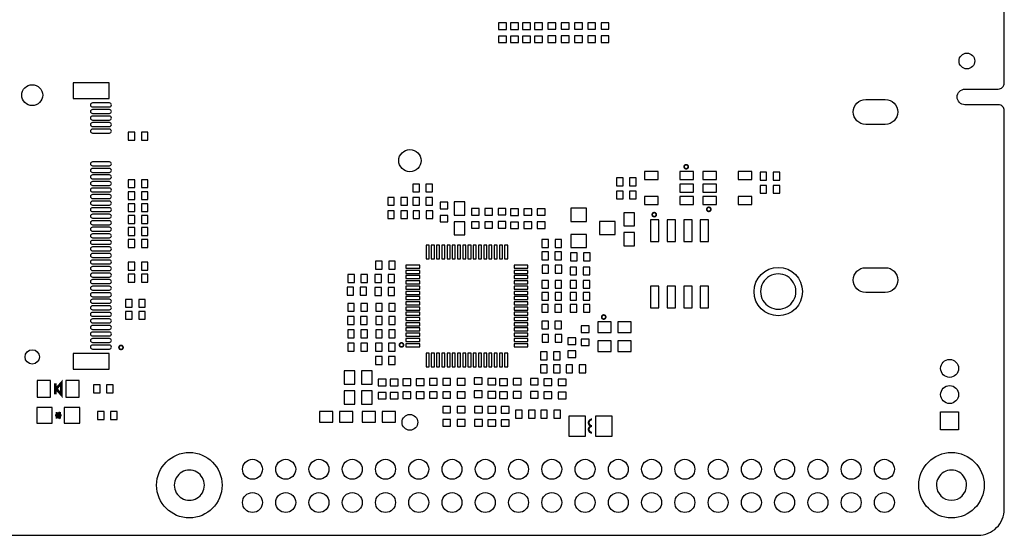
# Model space of a CAD drawing. Extents: x -35 to 121, y -31 to 50.
# Tile 12 of 13: x 45 to 121, y -31 to 9. Entities that reach past the tile are written whole.
import ezdxf

# ---------------------------------------------------------------- set-up
doc = ezdxf.new("R2010")
doc.units = 0
for name, color, linetype in [('BG_OUTLINE', 5, 'CONTINUOUS'), ('PG_SILKSCREEN_BOTTOM', 122, 'CONTINUOUS'), ('PIN_BOTTOM', 12, 'CONTINUOUS')]:
    doc.layers.add(name, color=color, linetype=linetype)

msp = doc.modelspace()

# ---------------------------------------------------------------- linework, layer by layer
at = {"layer": 'BG_OUTLINE'}
msp.add_lwpolyline([(22.064167, -30.600498), (118.508475, -30.600498, 0.414214), (120.508471, -28.600502), (120.508471, 1.85867, 0.414214), (120.067527, 2.299614), (117.50101, 2.299614, -0.414214), (116.905024, 2.8956, -0.414214), (117.508934, 3.49951), (120.039587, 3.49951, 0.414214), (120.508471, 3.968394), (120.508471, 47.999548, 0.414213)], format="xyb", dxfattribs=at)
for points in [[(104.596895, -11.975948, 1), (101.896905, -11.97596, 1)], [(59.425408, -26.769924, 1), (57.12541, -26.769936, 1)], [(117.62519, -26.769924, 1), (115.325192, -26.769936, 1)]]:
    msp.add_lwpolyline(points, format="xyb", close=True, dxfattribs=at)
at = {"layer": 'PG_SILKSCREEN_BOTTOM'}
for points, const_width in [([(96.370877, -2.4384, 1), (96.059523, -2.4384, 1), (96.370877, -2.4384)], 0.127), ([(93.932477, -6.096, 1), (93.621123, -6.096, 1), (93.932477, -6.096)], 0.127), ([(98.098077, -5.6896, 1), (97.786723, -5.6896, 1), (98.098077, -5.6896)], 0.127), ([(90.071677, -13.9192, 1), (89.760323, -13.9192, 1), (90.071677, -13.9192)], 0.127), ([(53.211197, -16.24076, 1), (52.899843, -16.24076, 1), (53.211197, -16.24076)], 0.127), ([(74.628477, -16.0528, 1), (74.317123, -16.0528, 1), (74.628477, -16.0528)], 0.127), ([(89.027, -22.2504, -1), (89.027, -21.7424)], 0.1524), ([(89.027, -22.7584, -1), (89.027, -22.2504)], 0.1524)]:
    msp.add_lwpolyline(points, format="xyb", dxfattribs=dict(at, const_width=const_width))
for points, const_width in [([(48.4886, -19.0246), (48.4886, -18.9738), (48.1076, -19.4056), (48.4886, -19.8374), (48.4886, -18.9738)], 0.2032), ([(48.0314, -18.9738), (48.0314, -19.8374)], 0.2032), ([(48.133, -21.4376), (48.006, -21.4376)], 0.1524), ([(48.133, -21.6916), (48.133, -21.1836)], 0.1524), ([(48.387, -21.1836), (48.133, -21.4376)], 0.1524), ([(48.133, -21.4376), (48.387, -21.6916)], 0.1524), ([(48.26, -21.3106), (48.26, -21.5646)], 0.1524), ([(48.387, -21.6916), (48.387, -21.1836)], 0.1524), ([(48.387, -21.4376), (48.514, -21.4376)], 0.1524)]:
    msp.add_lwpolyline(points, dxfattribs=dict(at, const_width=const_width))
at = {"layer": 'PIN_BOTTOM'}
for points in [[(81.894401, 8.553158), (81.894401, 8.053057), (82.494298, 8.053057), (82.494298, 8.553158)], [(82.808801, 8.553158), (82.808801, 8.053057), (83.408698, 8.053057), (83.408698, 8.553158)], [(83.723201, 8.553158), (83.723201, 8.053057), (84.323098, 8.053057), (84.323098, 8.553158)], [(84.637601, 8.553158), (84.637601, 8.053057), (85.237498, 8.053057), (85.237498, 8.553158)], [(86.253498, 8.069047), (86.253498, 8.569147), (85.653601, 8.569147), (85.653601, 8.069047)], [(87.269498, 8.069047), (87.269498, 8.569147), (86.669601, 8.569147), (86.669601, 8.069047)], [(88.285498, 8.069047), (88.285498, 8.569147), (87.685601, 8.569147), (87.685601, 8.069047)], [(89.301498, 8.069047), (89.301498, 8.569147), (88.701601, 8.569147), (88.701601, 8.069047)], [(90.317498, 8.069047), (90.317498, 8.569147), (89.717601, 8.569147), (89.717601, 8.069047)], [(81.894401, 7.55316), (81.894401, 7.053059), (82.494298, 7.053059), (82.494298, 7.55316)], [(82.808801, 7.55316), (82.808801, 7.053059), (83.408698, 7.053059), (83.408698, 7.55316)], [(83.723201, 7.55316), (83.723201, 7.053059), (84.323098, 7.053059), (84.323098, 7.55316)], [(84.637601, 7.55316), (84.637601, 7.053059), (85.237498, 7.053059), (85.237498, 7.55316)], [(86.253498, 7.069049), (86.253498, 7.569149), (85.653601, 7.569149), (85.653601, 7.069049)], [(87.269498, 7.069049), (87.269498, 7.569149), (86.669601, 7.569149), (86.669601, 7.069049)], [(88.285498, 7.069049), (88.285498, 7.569149), (87.685601, 7.569149), (87.685601, 7.069049)], [(89.301498, 7.069049), (89.301498, 7.569149), (88.701601, 7.569149), (88.701601, 7.069049)], [(90.317498, 7.069049), (90.317498, 7.569149), (89.717601, 7.569149), (89.717601, 7.069049)], [(49.399139, 3.985692), (49.399139, 2.785796), (52.149248, 2.785796), (52.149248, 3.985692)], [(53.613952, -0.401549), (54.114052, -0.401549), (54.114052, 0.198349), (53.613952, 0.198349)], [(54.61395, -0.401549), (55.11405, -0.401549), (55.11405, 0.198349), (54.61395, 0.198349)], [(94.06509, -2.809189), (93.02369, -2.809189), (93.02369, -3.418789), (94.06509, -3.418789)], [(96.76511, -2.809189), (95.72371, -2.809189), (95.72371, -3.418789), (96.76511, -3.418789)], [(97.49409, -3.418789), (98.53549, -3.418789), (98.53549, -2.809189), (97.49409, -2.809189)], [(100.19411, -3.418789), (101.23551, -3.418789), (101.23551, -2.809189), (100.19411, -2.809189)], [(102.35805, -2.849651), (101.85795, -2.849651), (101.85795, -3.449549), (102.35805, -3.449549)], [(103.358048, -2.849651), (102.857948, -2.849651), (102.857948, -3.449549), (103.358048, -3.449549)], [(53.611488, -4.030193), (54.111588, -4.030193), (54.111588, -3.430295), (53.611488, -3.430295)], [(54.611486, -4.030193), (55.111586, -4.030193), (55.111586, -3.430295), (54.611486, -3.430295)], [(90.897596, -3.883812), (91.397696, -3.883812), (91.397696, -3.283915), (90.897596, -3.283915)], [(91.897594, -3.883812), (92.397694, -3.883812), (92.397694, -3.283915), (91.897594, -3.283915)], [(96.76511, -3.7592), (95.72371, -3.7592), (95.72371, -4.3688), (96.76511, -4.3688)], [(97.49409, -4.3688), (98.53549, -4.3688), (98.53549, -3.7592), (97.49409, -3.7592)], [(53.611488, -4.944593), (54.111588, -4.944593), (54.111588, -4.344695), (53.611488, -4.344695)], [(54.611486, -4.944593), (55.111586, -4.944593), (55.111586, -4.344695), (54.611486, -4.344695)], [(75.84045, -3.764051), (75.34035, -3.764051), (75.34035, -4.363949), (75.84045, -4.363949)], [(76.840448, -3.764051), (76.340348, -3.764051), (76.340348, -4.363949), (76.840448, -4.363949)], [(90.897596, -4.899812), (91.397696, -4.899812), (91.397696, -4.299915), (90.897596, -4.299915)], [(91.897594, -4.899812), (92.397694, -4.899812), (92.397694, -4.299915), (91.897594, -4.299915)], [(102.35805, -3.865651), (101.85795, -3.865651), (101.85795, -4.465549), (102.35805, -4.465549)], [(103.358048, -3.865651), (102.857948, -3.865651), (102.857948, -4.465549), (103.358048, -4.465549)], [(53.611488, -5.858993), (54.111588, -5.858993), (54.111588, -5.259095), (53.611488, -5.259095)], [(54.611486, -5.858993), (55.111586, -5.858993), (55.111586, -5.259095), (54.611486, -5.259095)], [(73.425952, -5.379949), (73.926052, -5.379949), (73.926052, -4.780051), (73.425952, -4.780051)], [(74.42595, -5.379949), (74.92605, -5.379949), (74.92605, -4.780051), (74.42595, -4.780051)], [(75.84045, -4.780051), (75.34035, -4.780051), (75.34035, -5.379949), (75.84045, -5.379949)], [(76.840448, -4.780051), (76.340348, -4.780051), (76.340348, -5.379949), (76.840448, -5.379949)], [(77.424051, -5.150752), (77.424051, -5.650852), (78.023949, -5.650852), (78.023949, -5.150752)], [(79.302, -5.109413), (78.4892, -5.109413), (78.4892, -6.125413), (79.302, -6.125413)], [(94.06509, -4.709211), (93.02369, -4.709211), (93.02369, -5.318811), (94.06509, -5.318811)], [(96.76511, -4.709211), (95.72371, -4.709211), (95.72371, -5.318811), (96.76511, -5.318811)], [(97.49409, -5.318811), (98.53549, -5.318811), (98.53549, -4.709211), (97.49409, -4.709211)], [(100.19411, -5.318811), (101.23551, -5.318811), (101.23551, -4.709211), (100.19411, -4.709211)], [(73.425952, -6.395949), (73.926052, -6.395949), (73.926052, -5.796051), (73.425952, -5.796051)], [(74.42595, -6.395949), (74.92605, -6.395949), (74.92605, -5.796051), (74.42595, -5.796051)], [(75.356352, -6.395949), (75.856452, -6.395949), (75.856452, -5.796051), (75.356352, -5.796051)], [(76.35635, -6.395949), (76.85645, -6.395949), (76.85645, -5.796051), (76.35635, -5.796051)], [(79.814852, -5.637365), (79.814852, -6.137465), (80.414749, -6.137465), (80.414749, -5.637365)], [(80.830852, -5.637365), (80.830852, -6.137465), (81.430749, -6.137465), (81.430749, -5.637365)], [(82.446749, -6.121476), (82.446749, -5.621376), (81.846852, -5.621376), (81.846852, -6.121476)], [(82.808851, -5.658752), (82.808851, -6.158852), (83.408749, -6.158852), (83.408749, -5.658752)], [(84.424749, -6.142863), (84.424749, -5.642762), (83.824851, -5.642762), (83.824851, -6.142863)], [(85.440749, -6.142863), (85.440749, -5.642762), (84.840851, -5.642762), (84.840851, -6.142863)], [(87.403953, -6.611595), (88.602858, -6.611595), (88.602858, -5.610784), (87.403953, -5.610784)], [(92.261715, -5.946165), (91.448915, -5.946165), (91.448915, -6.962165), (92.261715, -6.962165)], [(53.611488, -6.773393), (54.111588, -6.773393), (54.111588, -6.173495), (53.611488, -6.173495)], [(54.611486, -6.773393), (55.111586, -6.773393), (55.111586, -6.173495), (54.611486, -6.173495)], [(77.424051, -6.15075), (77.424051, -6.65085), (78.023949, -6.65085), (78.023949, -6.15075)], [(79.302, -6.633413), (78.4892, -6.633413), (78.4892, -7.649413), (79.302, -7.649413)], [(79.814852, -6.637363), (79.814852, -7.137464), (80.414749, -7.137464), (80.414749, -6.637363)], [(80.830852, -6.637363), (80.830852, -7.137464), (81.430749, -7.137464), (81.430749, -6.637363)], [(82.446749, -7.121474), (82.446749, -6.621374), (81.846852, -6.621374), (81.846852, -7.121474)], [(82.808851, -6.65875), (82.808851, -7.15885), (83.408749, -7.15885), (83.408749, -6.65875)], [(84.424749, -7.142861), (84.424749, -6.64276), (83.824851, -6.64276), (83.824851, -7.142861)], [(85.440749, -7.142861), (85.440749, -6.64276), (84.840851, -6.64276), (84.840851, -7.142861)], [(89.603542, -7.612405), (90.802447, -7.612405), (90.802447, -6.611595), (89.603542, -6.611595)], [(93.4847, -6.4897), (93.4847, -8.1407), (94.1197, -8.1407), (94.1197, -6.4897)], [(94.7547, -6.4897), (94.7547, -8.1407), (95.3897, -8.1407), (95.3897, -6.4897)], [(96.0247, -6.4897), (96.0247, -8.1407), (96.6597, -8.1407), (96.6597, -6.4897)], [(97.2947, -6.4897), (97.2947, -8.1407), (97.9297, -8.1407), (97.9297, -6.4897)], [(53.611488, -7.687793), (54.111588, -7.687793), (54.111588, -7.087895), (53.611488, -7.087895)], [(54.611486, -7.687793), (55.111586, -7.687793), (55.111586, -7.087895), (54.611486, -7.087895)], [(92.261715, -7.470165), (91.448915, -7.470165), (91.448915, -8.486165), (92.261715, -8.486165)], [(53.611488, -8.602193), (54.111588, -8.602193), (54.111588, -8.002295), (53.611488, -8.002295)], [(54.611486, -8.602193), (55.111586, -8.602193), (55.111586, -8.002295), (54.611486, -8.002295)], [(85.202763, -8.596833), (85.702864, -8.596833), (85.702864, -7.996936), (85.202763, -7.996936)], [(86.202761, -8.596833), (86.702862, -8.596833), (86.702862, -7.996936), (86.202761, -7.996936)], [(87.403953, -8.613216), (88.602858, -8.613216), (88.602858, -7.612405), (87.403953, -7.612405)], [(76.352768, -8.422069), (76.352768, -9.472079), (76.582867, -9.472079), (76.582867, -8.422069)], [(76.752869, -8.422069), (76.752869, -9.472079), (76.982968, -9.472079), (76.982968, -8.422069)], [(77.152868, -8.422069), (77.152868, -9.472079), (77.382967, -9.472079), (77.382967, -8.422069)], [(77.552664, -8.422069), (77.552664, -9.472079), (77.782763, -9.472079), (77.782763, -8.422069)], [(77.952765, -8.422069), (77.952765, -9.472079), (78.182864, -9.472079), (78.182864, -8.422069)], [(78.352764, -8.422069), (78.352764, -9.472079), (78.582863, -9.472079), (78.582863, -8.422069)], [(78.752865, -8.422069), (78.752865, -9.472079), (78.982964, -9.472079), (78.982964, -8.422069)], [(79.152864, -8.422069), (79.152864, -9.472079), (79.382963, -9.472079), (79.382963, -8.422069)], [(79.55266, -8.422069), (79.55266, -9.472079), (79.782759, -9.472079), (79.782759, -8.422069)], [(79.952659, -8.422069), (79.952659, -9.472079), (80.182758, -9.472079), (80.182758, -8.422069)], [(80.35276, -8.422069), (80.35276, -9.472079), (80.582859, -9.472079), (80.582859, -8.422069)], [(80.752759, -8.422069), (80.752759, -9.472079), (80.982858, -9.472079), (80.982858, -8.422069)], [(81.15286, -8.422069), (81.15286, -9.472079), (81.382959, -9.472079), (81.382959, -8.422069)], [(81.552656, -8.422069), (81.552656, -9.472079), (81.782755, -9.472079), (81.782755, -8.422069)], [(81.952655, -8.422069), (81.952655, -9.472079), (82.182754, -9.472079), (82.182754, -8.422069)], [(82.352756, -8.422069), (82.352756, -9.472079), (82.582855, -9.472079), (82.582855, -8.422069)], [(85.69565, -8.945651), (85.19555, -8.945651), (85.19555, -9.545549), (85.69565, -9.545549)], [(86.695648, -8.945651), (86.195548, -8.945651), (86.195548, -9.545549), (86.695648, -9.545549)], [(53.611488, -10.329393), (54.111588, -10.329393), (54.111588, -9.729495), (53.611488, -9.729495)], [(54.611486, -10.329393), (55.111586, -10.329393), (55.111586, -9.729495), (54.611486, -9.729495)], [(72.99565, -9.656851), (72.49555, -9.656851), (72.49555, -10.256749), (72.99565, -10.256749)], [(73.995648, -9.656851), (73.495548, -9.656851), (73.495548, -10.256749), (73.995648, -10.256749)], [(87.883251, -9.025865), (87.38315, -9.025865), (87.38315, -9.625762), (87.883251, -9.625762)], [(88.883249, -9.025865), (88.383148, -9.025865), (88.383148, -9.625762), (88.883249, -9.625762)], [(74.817796, -10.18714), (75.867806, -10.18714), (75.867806, -9.957041), (74.817796, -9.957041)], [(74.817796, -10.587241), (75.867806, -10.587241), (75.867806, -10.357142), (74.817796, -10.357142)], [(83.067817, -10.18714), (84.117828, -10.18714), (84.117828, -9.957041), (83.067817, -9.957041)], [(83.067817, -10.587241), (84.117828, -10.587241), (84.117828, -10.357142), (83.067817, -10.357142)], [(85.211552, -10.561549), (85.711652, -10.561549), (85.711652, -9.961651), (85.211552, -9.961651)], [(86.21155, -10.561549), (86.71165, -10.561549), (86.71165, -9.961651), (86.21155, -9.961651)], [(87.845862, -10.105136), (87.345761, -10.105136), (87.345761, -10.705033), (87.845862, -10.705033)], [(88.84586, -10.105136), (88.345759, -10.105136), (88.345759, -10.705033), (88.84586, -10.705033)], [(53.611488, -11.243793), (54.111588, -11.243793), (54.111588, -10.643895), (53.611488, -10.643895)], [(54.611486, -11.243793), (55.111586, -11.243793), (55.111586, -10.643895), (54.611486, -10.643895)], [(70.377952, -11.272749), (70.878052, -11.272749), (70.878052, -10.672851), (70.377952, -10.672851)], [(71.37795, -11.272749), (71.87805, -11.272749), (71.87805, -10.672851), (71.37795, -10.672851)], [(72.948051, -10.676865), (72.44795, -10.676865), (72.44795, -11.276762), (72.948051, -11.276762)], [(73.948049, -10.676865), (73.447948, -10.676865), (73.447948, -11.276762), (73.948049, -11.276762)], [(74.817796, -10.98724), (75.867806, -10.98724), (75.867806, -10.757141), (74.817796, -10.757141)], [(74.817796, -11.387036), (75.867806, -11.387036), (75.867806, -11.156937), (74.817796, -11.156937)], [(83.067817, -10.98724), (84.117828, -10.98724), (84.117828, -10.757141), (83.067817, -10.757141)], [(83.067817, -11.387036), (84.117828, -11.387036), (84.117828, -11.156937), (83.067817, -11.156937)], [(85.202763, -11.721033), (85.702864, -11.721033), (85.702864, -11.121136), (85.202763, -11.121136)], [(86.202761, -11.721033), (86.702862, -11.721033), (86.702862, -11.121136), (86.202761, -11.121136)], [(87.845862, -11.121136), (87.345761, -11.121136), (87.345761, -11.721033), (87.845862, -11.721033)], [(88.84586, -11.121136), (88.345759, -11.121136), (88.345759, -11.721033), (88.84586, -11.721033)], [(70.814451, -11.642065), (70.31435, -11.642065), (70.31435, -12.241962), (70.814451, -12.241962)], [(71.814449, -11.642065), (71.314348, -11.642065), (71.314348, -12.241962), (71.814449, -12.241962)], [(72.948051, -11.667465), (72.44795, -11.667465), (72.44795, -12.267362), (72.948051, -12.267362)], [(73.948049, -11.667465), (73.447948, -11.667465), (73.447948, -12.267362), (73.948049, -12.267362)], [(74.817796, -11.787137), (75.867806, -11.787137), (75.867806, -11.557038), (74.817796, -11.557038)], [(74.817796, -12.187136), (75.867806, -12.187136), (75.867806, -11.957037), (74.817796, -11.957037)], [(83.067817, -11.787137), (84.117828, -11.787137), (84.117828, -11.557038), (83.067817, -11.557038)], [(83.067817, -12.187136), (84.117828, -12.187136), (84.117828, -11.957037), (83.067817, -11.957037)], [(93.4847, -11.5697), (93.4847, -13.2207), (94.1197, -13.2207), (94.1197, -11.5697)], [(94.7547, -11.5697), (94.7547, -13.2207), (95.3897, -13.2207), (95.3897, -11.5697)], [(96.0247, -11.5697), (96.0247, -13.2207), (96.6597, -13.2207), (96.6597, -11.5697)], [(97.2947, -11.5697), (97.2947, -13.2207), (97.9297, -13.2207), (97.9297, -11.5697)], [(53.408288, -13.174193), (53.908389, -13.174193), (53.908389, -12.574295), (53.408288, -12.574295)], [(54.408286, -13.174193), (54.908386, -13.174193), (54.908386, -12.574295), (54.408286, -12.574295)], [(74.817796, -12.587237), (75.867806, -12.587237), (75.867806, -12.357138), (74.817796, -12.357138)], [(74.817796, -12.987236), (75.867806, -12.987236), (75.867806, -12.757137), (74.817796, -12.757137)], [(83.067817, -12.587237), (84.117828, -12.587237), (84.117828, -12.357138), (83.067817, -12.357138)], [(83.067817, -12.987236), (84.117828, -12.987236), (84.117828, -12.757137), (83.067817, -12.757137)], [(85.202763, -12.635433), (85.702864, -12.635433), (85.702864, -12.035536), (85.202763, -12.035536)], [(86.202761, -12.635433), (86.702862, -12.635433), (86.702862, -12.035536), (86.202761, -12.035536)], [(87.845862, -12.035536), (87.345761, -12.035536), (87.345761, -12.635433), (87.845862, -12.635433)], [(88.84586, -12.035536), (88.345759, -12.035536), (88.345759, -12.635433), (88.84586, -12.635433)], [(53.408288, -14.088593), (53.908389, -14.088593), (53.908389, -13.488695), (53.408288, -13.488695)], [(54.408286, -14.088593), (54.908386, -14.088593), (54.908386, -13.488695), (54.408286, -13.488695)], [(70.369163, -13.473633), (70.869264, -13.473633), (70.869264, -12.873736), (70.369163, -12.873736)], [(71.369161, -13.473633), (71.869262, -13.473633), (71.869262, -12.873736), (71.369161, -12.873736)], [(72.502763, -13.473633), (73.002864, -13.473633), (73.002864, -12.873736), (72.502763, -12.873736)], [(73.502761, -13.473633), (74.002862, -13.473633), (74.002862, -12.873736), (73.502761, -12.873736)], [(74.817796, -13.387032), (75.867806, -13.387032), (75.867806, -13.156933), (74.817796, -13.156933)], [(83.067817, -13.387032), (84.117828, -13.387032), (84.117828, -13.156933), (83.067817, -13.156933)], [(85.686862, -12.949936), (85.186761, -12.949936), (85.186761, -13.549833), (85.686862, -13.549833)], [(86.68686, -12.949936), (86.186759, -12.949936), (86.186759, -13.549833), (86.68686, -13.549833)], [(87.361763, -13.549833), (87.861864, -13.549833), (87.861864, -12.949936), (87.361763, -12.949936)], [(88.361761, -13.549833), (88.861862, -13.549833), (88.861862, -12.949936), (88.361761, -12.949936)], [(70.853262, -13.889736), (70.353161, -13.889736), (70.353161, -14.489633), (70.853262, -14.489633)], [(71.85326, -13.889736), (71.353159, -13.889736), (71.353159, -14.489633), (71.85326, -14.489633)], [(72.502763, -14.489633), (73.002864, -14.489633), (73.002864, -13.889736), (72.502763, -13.889736)], [(73.502761, -14.489633), (74.002862, -14.489633), (74.002862, -13.889736), (73.502761, -13.889736)], [(74.817796, -13.787031), (75.867806, -13.787031), (75.867806, -13.556932), (74.817796, -13.556932)], [(74.817796, -14.187132), (75.867806, -14.187132), (75.867806, -13.957033), (74.817796, -13.957033)], [(83.067817, -13.787031), (84.117828, -13.787031), (84.117828, -13.556932), (83.067817, -13.556932)], [(83.067817, -14.187132), (84.117828, -14.187132), (84.117828, -13.957033), (83.067817, -13.957033)], [(85.69565, -14.228851), (85.19555, -14.228851), (85.19555, -14.828749), (85.69565, -14.828749)], [(86.695648, -14.228851), (86.195548, -14.228851), (86.195548, -14.828749), (86.695648, -14.828749)], [(70.369163, -15.505633), (70.869264, -15.505633), (70.869264, -14.905736), (70.369163, -14.905736)], [(71.369161, -15.505633), (71.869262, -15.505633), (71.869262, -14.905736), (71.369161, -14.905736)], [(72.502763, -15.505633), (73.002864, -15.505633), (73.002864, -14.905736), (72.502763, -14.905736)], [(73.502761, -15.505633), (74.002862, -15.505633), (74.002862, -14.905736), (73.502761, -14.905736)], [(74.817796, -14.587131), (75.867806, -14.587131), (75.867806, -14.357032), (74.817796, -14.357032)], [(74.817796, -14.987232), (75.867806, -14.987232), (75.867806, -14.757133), (74.817796, -14.757133)], [(83.067817, -14.587131), (84.117828, -14.587131), (84.117828, -14.357032), (83.067817, -14.357032)], [(83.067817, -14.987232), (84.117828, -14.987232), (84.117828, -14.757133), (83.067817, -14.757133)], [(88.193651, -14.599552), (88.193651, -15.099652), (88.793549, -15.099652), (88.793549, -14.599552)], [(89.461365, -14.29131), (89.461365, -15.10411), (90.477365, -15.10411), (90.477365, -14.29131)], [(90.985365, -14.29131), (90.985365, -15.10411), (92.001365, -15.10411), (92.001365, -14.29131)], [(74.817796, -15.387028), (75.867806, -15.387028), (75.867806, -15.156929), (74.817796, -15.156929)], [(74.817796, -15.787027), (75.867806, -15.787027), (75.867806, -15.556928), (74.817796, -15.556928)], [(83.067817, -15.387028), (84.117828, -15.387028), (84.117828, -15.156929), (83.067817, -15.156929)], [(83.067817, -15.787027), (84.117828, -15.787027), (84.117828, -15.556928), (83.067817, -15.556928)], [(85.211552, -15.844749), (85.711652, -15.844749), (85.711652, -15.244851), (85.211552, -15.244851)], [(86.21155, -15.844749), (86.71165, -15.844749), (86.71165, -15.244851), (86.21155, -15.244851)], [(87.177651, -15.513952), (87.177651, -16.014052), (87.777549, -16.014052), (87.777549, -15.513952)], [(88.193651, -15.59955), (88.193651, -16.09965), (88.793549, -16.09965), (88.793549, -15.59955)], [(90.477365, -16.55191), (90.477365, -15.73911), (89.461365, -15.73911), (89.461365, -16.55191)], [(92.001365, -16.55191), (92.001365, -15.73911), (90.985365, -15.73911), (90.985365, -16.55191)], [(70.369163, -16.521633), (70.869264, -16.521633), (70.869264, -15.921736), (70.369163, -15.921736)], [(71.369161, -16.521633), (71.869262, -16.521633), (71.869262, -15.921736), (71.369161, -15.921736)], [(72.986862, -15.921736), (72.486761, -15.921736), (72.486761, -16.521633), (72.986862, -16.521633)], [(73.98686, -15.921736), (73.486759, -15.921736), (73.486759, -16.521633), (73.98686, -16.521633)], [(74.817796, -16.187128), (75.867806, -16.187128), (75.867806, -15.957029), (74.817796, -15.957029)], [(83.067817, -16.187128), (84.117828, -16.187128), (84.117828, -15.957029), (83.067817, -15.957029)], [(87.177651, -16.51395), (87.177651, -17.01405), (87.777549, -17.01405), (87.777549, -16.51395)], [(49.399139, -16.714292), (49.399139, -17.914188), (52.149248, -17.914188), (52.149248, -16.714292)], [(72.986862, -16.937736), (72.486761, -16.937736), (72.486761, -17.537633), (72.986862, -17.537633)], [(73.98686, -16.937736), (73.486759, -16.937736), (73.486759, -17.537633), (73.98686, -17.537633)], [(76.352768, -16.67209), (76.352768, -17.722101), (76.582867, -17.722101), (76.582867, -16.67209)], [(76.752869, -16.67209), (76.752869, -17.722101), (76.982968, -17.722101), (76.982968, -16.67209)], [(77.152868, -16.67209), (77.152868, -17.722101), (77.382967, -17.722101), (77.382967, -16.67209)], [(77.552664, -16.67209), (77.552664, -17.722101), (77.782763, -17.722101), (77.782763, -16.67209)], [(77.952765, -16.67209), (77.952765, -17.722101), (78.182864, -17.722101), (78.182864, -16.67209)], [(78.352764, -16.67209), (78.352764, -17.722101), (78.582863, -17.722101), (78.582863, -16.67209)], [(78.752865, -16.67209), (78.752865, -17.722101), (78.982964, -17.722101), (78.982964, -16.67209)], [(79.152864, -16.67209), (79.152864, -17.722101), (79.382963, -17.722101), (79.382963, -16.67209)], [(79.55266, -16.67209), (79.55266, -17.722101), (79.782759, -17.722101), (79.782759, -16.67209)], [(79.952659, -16.67209), (79.952659, -17.722101), (80.182758, -17.722101), (80.182758, -16.67209)], [(80.35276, -16.67209), (80.35276, -17.722101), (80.582859, -17.722101), (80.582859, -16.67209)], [(80.752759, -16.67209), (80.752759, -17.722101), (80.982858, -17.722101), (80.982858, -16.67209)], [(81.15286, -16.67209), (81.15286, -17.722101), (81.382959, -17.722101), (81.382959, -16.67209)], [(81.552656, -16.67209), (81.552656, -17.722101), (81.782755, -17.722101), (81.782755, -16.67209)], [(81.952655, -16.67209), (81.952655, -17.722101), (82.182754, -17.722101), (82.182754, -16.67209)], [(82.352756, -16.67209), (82.352756, -17.722101), (82.582855, -17.722101), (82.582855, -16.67209)], [(85.59405, -16.591051), (85.09395, -16.591051), (85.09395, -17.190949), (85.59405, -17.190949)], [(86.594048, -16.591051), (86.093948, -16.591051), (86.093948, -17.190949), (86.594048, -17.190949)], [(70.9168, -18.034), (70.104, -18.034), (70.104, -19.05), (70.9168, -19.05)], [(72.2376, -18.034), (71.4248, -18.034), (71.4248, -19.05), (72.2376, -19.05)], [(85.59405, -17.581651), (85.09395, -17.581651), (85.09395, -18.181549), (85.59405, -18.181549)], [(86.594048, -17.581651), (86.093948, -17.581651), (86.093948, -18.181549), (86.594048, -18.181549)], [(87.040352, -18.181549), (87.540452, -18.181549), (87.540452, -17.581651), (87.040352, -17.581651)], [(88.04035, -18.181549), (88.54045, -18.181549), (88.54045, -17.581651), (88.04035, -17.581651)], [(47.6758, -20.0406), (47.6758, -18.7706), (46.6598, -18.7706), (46.6598, -20.0406)], [(49.8602, -20.0406), (49.8602, -18.7706), (48.8442, -18.7706), (48.8442, -20.0406)], [(73.302749, -19.177076), (73.302749, -18.676976), (72.702852, -18.676976), (72.702852, -19.177076)], [(74.217149, -19.177076), (74.217149, -18.676976), (73.617252, -18.676976), (73.617252, -19.177076)], [(75.179149, -19.147663), (75.179149, -18.647562), (74.579251, -18.647562), (74.579251, -19.147663)], [(76.195149, -19.147663), (76.195149, -18.647562), (75.595251, -18.647562), (75.595251, -19.147663)], [(76.602463, -18.629236), (76.602463, -19.129337), (77.20236, -19.129337), (77.20236, -18.629236)], [(77.618463, -18.629236), (77.618463, -19.129337), (78.21836, -19.129337), (78.21836, -18.629236)], [(78.736063, -18.629236), (78.736063, -19.129337), (79.33596, -19.129337), (79.33596, -18.629236)], [(80.032301, -18.561977), (80.032301, -19.062078), (80.632198, -19.062078), (80.632198, -18.561977)], [(81.67276, -19.113348), (81.67276, -18.613247), (81.072863, -18.613247), (81.072863, -19.113348)], [(82.570549, -19.147663), (82.570549, -18.647562), (81.970651, -18.647562), (81.970651, -19.147663)], [(83.60316, -19.113348), (83.60316, -18.613247), (83.003263, -18.613247), (83.003263, -19.113348)], [(84.92396, -19.113348), (84.92396, -18.613247), (84.324063, -18.613247), (84.324063, -19.113348)], [(85.948749, -19.147663), (85.948749, -18.647562), (85.348851, -18.647562), (85.348851, -19.147663)], [(86.441051, -18.663552), (86.441051, -19.163652), (87.040949, -19.163652), (87.040949, -18.663552)], [(51.45645, -19.105651), (50.95635, -19.105651), (50.95635, -19.705549), (51.45645, -19.705549)], [(52.456448, -19.105651), (51.956348, -19.105651), (51.956348, -19.705549), (52.456448, -19.705549)], [(70.9168, -19.558), (70.104, -19.558), (70.104, -20.574), (70.9168, -20.574)], [(72.2376, -19.558), (71.4248, -19.558), (71.4248, -20.574), (72.2376, -20.574)], [(73.302749, -20.177074), (73.302749, -19.676974), (72.702852, -19.676974), (72.702852, -20.177074)], [(74.217149, -20.177074), (74.217149, -19.676974), (73.617252, -19.676974), (73.617252, -20.177074)], [(75.179149, -20.147661), (75.179149, -19.64756), (74.579251, -19.64756), (74.579251, -20.147661)], [(76.195149, -20.147661), (76.195149, -19.64756), (75.595251, -19.64756), (75.595251, -20.147661)], [(76.602463, -19.629234), (76.602463, -20.129335), (77.20236, -20.129335), (77.20236, -19.629234)], [(77.618463, -19.629234), (77.618463, -20.129335), (78.21836, -20.129335), (78.21836, -19.629234)], [(78.736063, -19.629234), (78.736063, -20.129335), (79.33596, -20.129335), (79.33596, -19.629234)], [(80.032301, -19.561975), (80.032301, -20.062076), (80.632198, -20.062076), (80.632198, -19.561975)], [(81.67276, -20.113346), (81.67276, -19.613245), (81.072863, -19.613245), (81.072863, -20.113346)], [(82.570549, -20.147661), (82.570549, -19.64756), (81.970651, -19.64756), (81.970651, -20.147661)], [(83.60316, -20.113346), (83.60316, -19.613245), (83.003263, -19.613245), (83.003263, -20.113346)], [(84.92396, -20.113346), (84.92396, -19.613245), (84.324063, -19.613245), (84.324063, -20.113346)], [(85.948749, -20.147661), (85.948749, -19.64756), (85.348851, -19.64756), (85.348851, -20.147661)], [(86.441051, -19.66355), (86.441051, -20.16365), (87.040949, -20.16365), (87.040949, -19.66355)], [(46.614105, -22.0345), (47.807905, -22.0345), (47.807905, -20.8407), (46.614105, -20.8407)], [(48.712095, -22.0345), (49.905895, -22.0345), (49.905895, -20.8407), (48.712095, -20.8407)], [(78.21836, -21.246948), (78.21836, -20.746847), (77.618463, -20.746847), (77.618463, -21.246948)], [(79.33596, -21.246948), (79.33596, -20.746847), (78.736063, -20.746847), (78.736063, -21.246948)], [(80.65676, -21.246948), (80.65676, -20.746847), (80.056863, -20.746847), (80.056863, -21.246948)], [(81.072863, -20.762836), (81.072863, -21.262937), (81.67276, -21.262937), (81.67276, -20.762836)], [(82.088863, -20.762836), (82.088863, -21.262937), (82.68876, -21.262937), (82.68876, -20.762836)], [(83.179552, -21.635949), (83.679652, -21.635949), (83.679652, -21.036051), (83.179552, -21.036051)], [(84.17955, -21.635949), (84.67965, -21.635949), (84.67965, -21.036051), (84.17955, -21.036051)], [(85.109952, -21.635949), (85.610052, -21.635949), (85.610052, -21.036051), (85.109952, -21.036051)], [(86.10995, -21.635949), (86.61005, -21.635949), (86.61005, -21.036051), (86.10995, -21.036051)], [(51.76125, -21.137651), (51.26115, -21.137651), (51.26115, -21.737549), (51.76125, -21.737549)], [(52.761248, -21.137651), (52.261148, -21.137651), (52.261148, -21.737549), (52.761248, -21.737549)], [(69.23786, -21.954515), (69.23786, -21.141715), (68.22186, -21.141715), (68.22186, -21.954515)], [(70.76186, -21.954515), (70.76186, -21.141715), (69.74586, -21.141715), (69.74586, -21.954515)], [(72.4916, -21.9456), (72.4916, -21.1328), (71.4756, -21.1328), (71.4756, -21.9456)], [(74.0156, -21.9456), (74.0156, -21.1328), (72.9996, -21.1328), (72.9996, -21.9456)], [(78.21836, -22.246946), (78.21836, -21.746845), (77.618463, -21.746845), (77.618463, -22.246946)], [(79.33596, -22.246946), (79.33596, -21.746845), (78.736063, -21.746845), (78.736063, -22.246946)], [(80.65676, -22.246946), (80.65676, -21.746845), (80.056863, -21.746845), (80.056863, -22.246946)], [(81.072863, -21.762834), (81.072863, -22.262935), (81.67276, -22.262935), (81.67276, -21.762834)], [(82.088863, -21.762834), (82.088863, -22.262935), (82.68876, -22.262935), (82.68876, -21.762834)], [(88.519, -21.4884), (87.249, -21.4884), (87.249, -23.0124), (88.519, -23.0124)], [(90.551, -21.4884), (89.281, -21.4884), (89.281, -23.0124), (90.551, -23.0124)], [(117.0178, -21.1582), (117.0178, -22.5298), (115.6462, -22.5298), (115.6462, -21.1582)]]:
    msp.add_lwpolyline(points, close=True, dxfattribs=at)
for points in [[(52.174458, 2.435644), (50.874562, 2.435644, 1), (50.874562, 2.135645), (52.174458, 2.135645, 1)], [(109.922691, 2.70129), (111.422815, 2.70129, -1), (111.422815, 0.80137), (109.922691, 0.80137, -1)], [(52.174458, 1.935747), (50.874562, 1.935747, 1), (50.874562, 1.635747), (52.174458, 1.635747, 1)], [(52.174458, 1.435646), (50.874562, 1.435646, 1), (50.874562, 1.135647), (52.174458, 1.135647, 1)], [(52.174458, 0.935749), (50.874562, 0.935749, 1), (50.874562, 0.635749), (52.174458, 0.635749, 1)], [(52.174458, 0.435648), (50.874562, 0.435648, 1), (50.874562, 0.135649), (52.174458, 0.135649, 1)], [(52.174458, -2.064144), (50.874562, -2.064144, 1), (50.874562, -2.364143), (52.174458, -2.364143, 1)], [(52.174458, -2.564346), (50.874562, -2.564346, 1), (50.874562, -2.864345), (52.174458, -2.864345, 1)], [(52.174458, -3.064142), (50.874562, -3.064142, 1), (50.874562, -3.364141), (52.174458, -3.364141, 1)], [(52.174458, -3.564344), (50.874562, -3.564344, 1), (50.874562, -3.864343), (52.174458, -3.864343, 1)], [(52.174458, -4.06414), (50.874562, -4.06414, 1), (50.874562, -4.364139), (52.174458, -4.364139, 1)], [(52.174458, -4.564342), (50.874562, -4.564342, 1), (50.874562, -4.864341), (52.174458, -4.864341, 1)], [(52.174458, -5.064138), (50.874562, -5.064138, 1), (50.874562, -5.364137), (52.174458, -5.364137, 1)], [(52.174458, -5.56434), (50.874562, -5.56434, 1), (50.874562, -5.864339), (52.174458, -5.864339, 1)], [(52.174458, -6.064161), (50.874562, -6.064161, 1), (50.874562, -6.36416), (52.174458, -6.36416, 1)], [(52.174458, -6.564338), (50.874562, -6.564338, 1), (50.874562, -6.864337), (52.174458, -6.864337, 1)], [(52.174458, -7.064159), (50.874562, -7.064159, 1), (50.874562, -7.364159), (52.174458, -7.364159, 1)], [(52.174458, -7.564336), (50.874562, -7.564336, 1), (50.874562, -7.864335), (52.174458, -7.864335, 1)], [(52.174458, -8.064157), (50.874562, -8.064157, 1), (50.874562, -8.364157), (52.174458, -8.364157, 1)], [(52.174458, -8.564359), (50.874562, -8.564359, 1), (50.874562, -8.864359), (52.174458, -8.864359, 1)], [(52.174458, -9.064155), (50.874562, -9.064155, 1), (50.874562, -9.364154), (52.174458, -9.364154, 1)], [(52.174458, -9.564357), (50.874562, -9.564357, 1), (50.874562, -9.864357), (52.174458, -9.864357, 1)], [(52.174458, -10.064153), (50.874562, -10.064153, 1), (50.874562, -10.364152), (52.174458, -10.364152, 1)], [(109.922691, -10.14857), (111.422815, -10.14857, -1), (111.422815, -12.04849), (109.922691, -12.04849, -1)], [(52.174458, -10.564355), (50.874562, -10.564355, 1), (50.874562, -10.864355), (52.174458, -10.864355, 1)], [(52.174458, -11.064151), (50.874562, -11.064151, 1), (50.874562, -11.364151), (52.174458, -11.364151, 1)], [(52.174458, -11.564353), (50.874562, -11.564353, 1), (50.874562, -11.864353), (52.174458, -11.864353, 1)], [(52.174458, -12.064149), (50.874562, -12.064149, 1), (50.874562, -12.364148), (52.174458, -12.364148, 1)], [(52.174458, -12.564351), (50.874562, -12.564351, 1), (50.874562, -12.864351), (52.174458, -12.864351, 1)], [(52.174458, -13.064147), (50.874562, -13.064147, 1), (50.874562, -13.364147), (52.174458, -13.364147, 1)], [(52.174458, -13.564248), (50.874562, -13.564248, 1), (50.874562, -13.864247), (52.174458, -13.864247, 1)], [(52.174458, -14.064145), (50.874562, -14.064145, 1), (50.874562, -14.364145), (52.174458, -14.364145, 1)], [(52.174458, -14.564246), (50.874562, -14.564246, 1), (50.874562, -14.864245), (52.174458, -14.864245, 1)], [(52.174458, -15.064143), (50.874562, -15.064143, 1), (50.874562, -15.364143), (52.174458, -15.364143, 1)], [(52.174458, -15.564244), (50.874562, -15.564244, 1), (50.874562, -15.864243), (52.174458, -15.864243, 1)], [(52.174458, -16.064141), (50.874562, -16.064141, 1), (50.874562, -16.364141), (52.174458, -16.364141, 1)]]:
    msp.add_lwpolyline(points, format="xyb", close=True, dxfattribs=at)
for centre, radius in [((117.652013, 5.644769), 0.599948), ((46.274304, 3.035757), 0.799948), ((75.116385, -1.966062), 0.849998), ((103.246479, -11.975973), 1.849996), ((46.274304, -16.964254), 0.55005), ((116.332, -17.844008), 0.6858), ((116.332, -19.844004), 0.6858), ((75.116385, -21.966072), 0.599948), ((58.275398, -26.769924), 2.499995), ((63.092787, -25.555042), 0.762), ((65.632787, -25.555042), 0.762), ((68.172787, -25.555042), 0.762), ((70.712787, -25.555042), 0.762), ((73.252787, -25.555042), 0.762), ((75.792787, -25.555042), 0.762), ((78.332787, -25.555042), 0.762), ((80.872787, -25.555042), 0.762), ((83.412787, -25.555042), 0.762), ((85.952787, -25.555042), 0.762), ((88.492787, -25.555042), 0.762), ((91.032787, -25.555042), 0.762), ((93.572787, -25.555042), 0.762), ((96.112787, -25.555042), 0.762), ((98.652787, -25.555042), 0.762), ((101.192787, -25.555042), 0.762), ((103.732787, -25.555042), 0.762), ((106.272787, -25.555042), 0.762), ((108.812787, -25.555042), 0.762), ((111.352787, -25.555042), 0.762), ((116.47518, -26.769924), 2.499995), ((63.092787, -28.095042), 0.762), ((65.632787, -28.095042), 0.762), ((68.172787, -28.095042), 0.762), ((70.712787, -28.095042), 0.762), ((73.252787, -28.095042), 0.762), ((75.792787, -28.095042), 0.762), ((78.332787, -28.095042), 0.762), ((80.872787, -28.095042), 0.762), ((83.412787, -28.095042), 0.762), ((85.952787, -28.095042), 0.762), ((88.492787, -28.095042), 0.762), ((91.032787, -28.095042), 0.762), ((93.572787, -28.095042), 0.762), ((96.112787, -28.095042), 0.762), ((98.652787, -28.095042), 0.762), ((101.192787, -28.095042), 0.762), ((103.732787, -28.095042), 0.762), ((106.272787, -28.095042), 0.762), ((108.812787, -28.095042), 0.762), ((111.352787, -28.095042), 0.762)]:
    msp.add_circle(centre, radius, dxfattribs=at)

doc.saveas('drawing.dxf')
